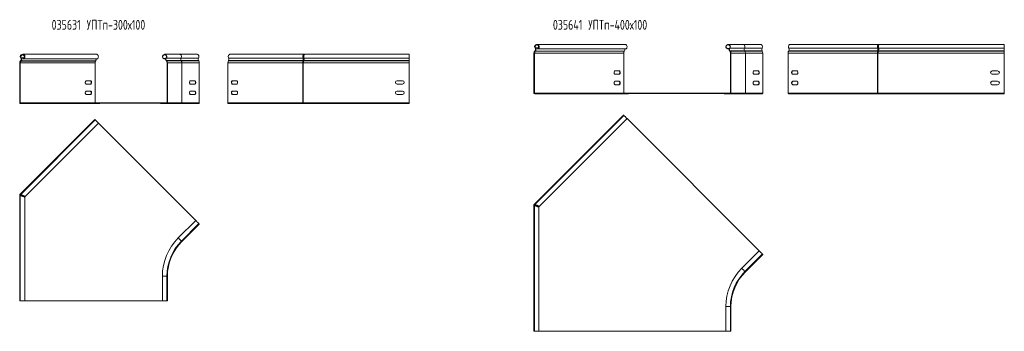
# Model space of a CAD drawing. Header units: millimetres. Extents: x -447 to 3808, y -2904 to 345.
# Tile 7 of 9: x 1759 to 3758, y -2904 to -2271. Entities that reach past the tile are written whole.
import ezdxf

# ---------------------------------------------------------------- set-up
doc = ezdxf.new("R2010")
doc.units = ezdxf.units.MM
doc.styles.add('SLDTEXTSTYLE0', font='TXT', dxfattribs={"width": 0.7, "bigfont": 'bigfont'})

msp = doc.modelspace()

# ---------------------------------------------------------------- linework, layer by layer
at = {"color": 7, "linetype": 'Continuous', "lineweight": 15}
for p, q in [((2803.7, -2338.9), (2803, -2338.9)), ((2803, -2338.9), (2803, -2420.1)), ((2803.7, -2338.9), (2803.7, -2420.1)), ((2803.8, -2338.9), (2803.7, -2338.9)), ((2803.8, -2420.1), (2803.8, -2338.9)), ((2803.8, -2338.9), (2804.3, -2338.9)), ((2804.3, -2338.9), (2985.3, -2338.9)), ((2805, -2334.4), (2804.7, -2334.8)), ((2804.7, -2334.8), (2805.2, -2335.2)), ((2805.5, -2334.9), (2805, -2334.4)), ((2805.2, -2329.1), (2805.7, -2328.6)), ((2805.5, -2334.9), (2805.2, -2335.2)), ((2805.8, -2335.2), (2805.5, -2334.9)), ((2806.1, -2334.9), (2805.8, -2334.5)), ((2805.8, -2335.2), (2806.1, -2334.9)), ((2805.8, -2335.2), (2986.3, -2335.2)), ((2806.3, -2328.6), (2806, -2329)), ((2806.1, -2334.9), (2986.6, -2334.9)), ((2988.8, -2321.6), (2809.3, -2321.6)), ((2810.3, -2330.5), (2810, -2329.8)), ((2810.9, -2330.5), (2810.8, -2330.2)), ((2810.9, -2330.5), (2990, -2330.5)), ((2985.3, -2338.9), (2985.3, -2420.1)), ((2986.6, -2334.9), (2986.3, -2335.2)), ((3195.7, -2330.5), (3195.9, -2329.9)), ((3195.7, -2330.5), (3199.5, -2330.5)), ((3195.9, -2329.9), (3199.7, -2329.9)), ((3228.3, -2321.6), (3197.3, -2321.6)), ((3200.8, -2329.1), (3200.4, -2328.7)), ((3201, -2334.4), (3200.6, -2334.8)), ((3201, -2335.1), (3200.6, -2334.8)), ((3200.8, -2329.1), (3230.8, -2329.1)), ((3201.3, -2334.8), (3201, -2334.4)), ((3201, -2334.4), (3230.9, -2334.4)), ((3201.3, -2334.8), (3201, -2335.1)), ((3201.3, -2334.8), (3231.1, -2334.8)), ((3202.4, -2420.1), (3202.4, -2338.9)), ((3203, -2338.9), (3202.4, -2338.9)), ((3203, -2420.1), (3203, -2338.9)), ((3203, -2338.9), (3232.3, -2338.9)), ((3263.6, -2321.6), (3228.3, -2321.6)), ((3230.8, -2329.1), (3266.1, -2329.1)), ((3231.1, -2334.8), (3230.9, -2334.4)), ((3230.9, -2334.4), (3266.2, -2334.4)), ((3231.1, -2334.8), (3266.5, -2334.8)), ((3232.3, -2420.1), (3232.3, -2338.9)), ((3232.3, -2338.9), (3267.6, -2338.9)), ((3266.5, -2334.8), (3266.2, -2334.4)), ((3267.6, -2420.1), (3267.6, -2338.9)), ((3319.2, -2338.9), (3319.2, -2420.1)), ((3500.2, -2338.9), (3319.2, -2338.9)), ((3320.6, -2334.4), (3320.3, -2334.8)), ((3500.9, -2334.8), (3320.3, -2334.8)), ((3501, -2334.4), (3320.6, -2334.4)), ((3501.1, -2329.1), (3320.7, -2329.1)), ((3502.7, -2321.6), (3323.2, -2321.6)), ((3500.6, -2338.9), (3500.2, -2338.9)), ((3500.6, -2420.1), (3500.6, -2338.9)), ((3500.6, -2338.9), (3501.5, -2338.9)), ((3500.9, -2334.8), (3501, -2334.4)), ((3501.3, -2335.2), (3500.9, -2334.8)), ((3501.4, -2334.9), (3501, -2334.4)), ((3501.5, -2328.6), (3501.1, -2329.1)), ((3501.3, -2335.2), (3501.4, -2334.9)), ((3501.5, -2420.1), (3501.5, -2338.9)), ((3502.1, -2338.9), (3501.5, -2338.9)), ((3503.2, -2329.8), (3501.8, -2329.8)), ((3503.3, -2330.5), (3501.9, -2330.5)), ((3758.1, -2338.9), (3502.1, -2338.9)), ((3502.7, -2322.3), (3502.7, -2321.6)), ((3502.9, -2334.4), (3502.8, -2334.8)), ((3758.1, -2334.8), (3502.8, -2334.8)), ((3758.1, -2334.4), (3502.9, -2334.4)), ((3758.1, -2329.1), (3503, -2329.1)), ((3503.3, -2330.1), (3503.2, -2329.8)), ((3758.1, -2321.6), (3504.2, -2321.6)), ((3758.1, -2321.6), (3758.1, -2329.1)), ((3758.1, -2329.1), (3758.1, -2334.4)), ((3758.1, -2334.4), (3758.1, -2334.8)), ((3758.1, -2334.8), (3758.1, -2338.9)), ((3758.1, -2338.9), (3758.1, -2420.1)), ((1759.4, -2358.8), (1758.7, -2358.8)), ((1758.7, -2358.8), (1758.7, -2440)), ((1759.4, -2358.8), (1759.4, -2440)), ((1759.6, -2358.8), (1759.4, -2358.8)), ((1759.6, -2440), (1759.6, -2358.8)), ((1759.6, -2358.8), (1760, -2358.8)), ((1760, -2358.8), (1911.7, -2358.8)), ((1760.7, -2354.3), (1760.4, -2354.7)), ((1760.4, -2354.7), (1760.9, -2355.1)), ((1761.2, -2354.8), (1760.7, -2354.3)), ((1760.9, -2349), (1761.4, -2348.5)), ((1761.2, -2354.8), (1760.9, -2355.1)), ((1761.5, -2355.1), (1761.2, -2354.8)), ((1761.5, -2355.1), (1761.8, -2354.8)), ((1761.5, -2355.1), (1912.8, -2355.1)), ((1761.8, -2354.8), (1761.6, -2354.4)), ((1762.1, -2348.5), (1761.7, -2348.9)), ((1761.8, -2354.8), (1913, -2354.8)), ((1915.3, -2341.5), (1765, -2341.5)), ((1766, -2350.4), (1765.7, -2349.7)), ((1766.6, -2350.4), (1766.5, -2350.1)), ((1766.6, -2350.4), (1916.4, -2350.4)), ((1911.7, -2358.8), (1911.7, -2440)), ((1913, -2354.8), (1912.8, -2355.1)), ((2051.5, -2350.4), (2051.7, -2349.8)), ((2051.5, -2350.4), (2055.2, -2350.4)), ((2051.7, -2349.8), (2055.4, -2349.8)), ((2084, -2341.5), (2053, -2341.5)), ((2056.5, -2349), (2056.1, -2348.6)), ((2056.7, -2354.3), (2056.3, -2354.7)), ((2056.7, -2355), (2056.3, -2354.7)), ((2056.5, -2349), (2086.5, -2349)), ((2057.1, -2354.7), (2056.7, -2354.3)), ((2056.7, -2354.3), (2086.6, -2354.3)), ((2057.1, -2354.7), (2056.7, -2355)), ((2057.1, -2354.7), (2086.8, -2354.7)), ((2058.2, -2440), (2058.2, -2358.8)), ((2058.7, -2358.8), (2058.2, -2358.8)), ((2058.7, -2440), (2058.7, -2358.8)), ((2058.7, -2358.8), (2088, -2358.8)), ((2119.4, -2341.5), (2084, -2341.5)), ((2086.5, -2349), (2121.8, -2349)), ((2086.8, -2354.7), (2086.6, -2354.3)), ((2086.6, -2354.3), (2122, -2354.3)), ((2086.8, -2354.7), (2122.2, -2354.7)), ((2088, -2440), (2088, -2358.8)), ((2088, -2358.8), (2123.4, -2358.8)), ((2122.2, -2354.7), (2122, -2354.3)), ((2123.4, -2440), (2123.4, -2358.8)), ((2181.5, -2358.8), (2181.5, -2440)), ((2333.2, -2358.8), (2181.5, -2358.8)), ((2182.9, -2354.3), (2182.7, -2354.7)), ((2333.9, -2354.7), (2182.7, -2354.7)), ((2334.1, -2354.3), (2182.9, -2354.3)), ((2334.1, -2349), (2183, -2349)), ((2335.8, -2341.5), (2185.5, -2341.5)), ((2333.7, -2358.8), (2333.2, -2358.8)), ((2333.7, -2440), (2333.7, -2358.8)), ((2333.7, -2358.8), (2334.5, -2358.8)), ((2333.9, -2354.7), (2334.1, -2354.3)), ((2334.3, -2355.1), (2333.9, -2354.7)), ((2334.5, -2348.5), (2334.1, -2349)), ((2334.4, -2354.8), (2334.1, -2354.3)), ((2334.3, -2355.1), (2334.4, -2354.8)), ((2334.5, -2440), (2334.5, -2358.8)), ((2335.2, -2358.8), (2334.5, -2358.8)), ((2336.2, -2349.7), (2334.8, -2349.7)), ((2336.4, -2350.4), (2334.9, -2350.4)), ((2549.7, -2358.8), (2335.2, -2358.8)), ((2335.8, -2342.2), (2335.8, -2341.5)), ((2335.9, -2354.3), (2335.8, -2354.7)), ((2549.7, -2354.7), (2335.8, -2354.7)), ((2549.7, -2354.3), (2335.9, -2354.3)), ((2549.7, -2349), (2336, -2349)), ((2336.3, -2350), (2336.2, -2349.7)), ((2549.7, -2341.5), (2337.2, -2341.5)), ((2549.7, -2341.5), (2549.7, -2349)), ((2549.7, -2349), (2549.7, -2354.3)), ((2549.7, -2354.3), (2549.7, -2354.7)), ((2549.7, -2354.7), (2549.7, -2358.8)), ((2549.7, -2358.8), (2549.7, -2440)), ((2975.8, -2375.1), (2968, -2375.1)), ((3258.1, -2375.1), (3250.3, -2375.1)), ((3336.5, -2375.1), (3328.7, -2375.1)), ((3744.6, -2375.1), (3733.6, -2375.1)), ((1902.2, -2395), (1894.4, -2395)), ((2113.8, -2395), (2106, -2395)), ((2198.8, -2395), (2191, -2395)), ((2536.2, -2395), (2525.2, -2395)), ((2968, -2382.1), (2975.8, -2382.1)), ((2975.8, -2396.1), (2968, -2396.1)), ((3250.3, -2382.1), (3258.1, -2382.1)), ((3258.1, -2396.1), (3250.3, -2396.1)), ((3328.7, -2382.1), (3336.5, -2382.1)), ((3336.5, -2396.1), (3328.7, -2396.1)), ((3733.6, -2382.1), (3744.6, -2382.1)), ((3744.6, -2396.1), (3733.6, -2396.1)), ((1894.4, -2402), (1902.2, -2402)), ((1902.2, -2416), (1894.4, -2416)), ((2106, -2402), (2113.8, -2402)), ((2113.8, -2416), (2106, -2416)), ((2191, -2402), (2198.8, -2402)), ((2198.8, -2416), (2191, -2416)), ((2525.2, -2402), (2536.2, -2402)), ((2536.2, -2416), (2525.2, -2416)), ((2968, -2403.1), (2975.8, -2403.1)), ((3250.3, -2403.1), (3258.1, -2403.1)), ((3328.7, -2403.1), (3336.5, -2403.1)), ((3733.6, -2403.1), (3744.6, -2403.1)), ((1894.4, -2423), (1902.2, -2423)), ((2106, -2423), (2113.8, -2423)), ((2191, -2423), (2198.8, -2423)), ((2525.2, -2423), (2536.2, -2423)), ((2803, -2420.1), (2803.7, -2420.1)), ((2803.7, -2420.1), (2803.8, -2420.1)), ((2803.8, -2420.1), (2804.3, -2420.1)), ((2804.3, -2420.1), (2985.3, -2420.1)), ((2804.5, -2420.9), (2804.5, -2420.2)), ((2804.5, -2420.2), (3201.5, -2420.2)), ((2804.5, -2420.9), (2804.5, -2421.6)), ((2804.5, -2420.9), (2817, -2420.9)), ((2804.5, -2421.6), (2817, -2421.6)), ((2817, -2420.9), (2817, -2421.6)), ((2817, -2420.9), (3201.5, -2420.9)), ((2817.6, -2421.6), (2817, -2421.6)), ((2817.6, -2420.9), (2817.6, -2421.6)), ((2817.6, -2421.6), (2994.7, -2421.6)), ((2985.3, -2420.1), (2985.3, -2420.2)), ((2994.7, -2420.9), (2994.7, -2421.6)), ((3189, -2421.1), (3201.5, -2421.1)), ((3189, -2421.6), (3189, -2421.1)), ((3189, -2421.6), (3201.5, -2421.6)), ((3201.5, -2420.9), (3201.5, -2420.2)), ((3201.5, -2420.2), (3202.4, -2420.2)), ((3201.5, -2420.9), (3202, -2420.9)), ((3201.5, -2421.6), (3201.5, -2421.1)), ((3201.5, -2421.6), (3231.2, -2421.6)), ((3203, -2420.1), (3202.4, -2420.1)), ((3203, -2420.1), (3232.3, -2420.1)), ((3231.2, -2421.6), (3266.6, -2421.6)), ((3232.3, -2420.1), (3267.6, -2420.1)), ((3500.2, -2420.1), (3319.2, -2420.1)), ((3501, -2421.6), (3320.2, -2421.6)), ((3500.6, -2420.1), (3500.2, -2420.1)), ((3501.5, -2420.1), (3500.6, -2420.1)), ((3500.7, -2420.2), (3501.6, -2420.2)), ((3501, -2420.9), (3501, -2421.6)), ((3501, -2420.9), (3501.6, -2420.9)), ((3502.5, -2421.6), (3501, -2421.6)), ((3502.1, -2420.1), (3501.5, -2420.1)), ((3501.6, -2420.9), (3501.6, -2420.2)), ((3501.6, -2420.2), (3502.1, -2420.2)), ((3501.6, -2420.9), (3502.2, -2420.9)), ((3758.1, -2420.1), (3502.1, -2420.1)), ((3758.1, -2421.6), (3502.5, -2421.6)), ((3758.1, -2420.1), (3758.1, -2421.6)), ((1758.7, -2440), (1759.4, -2440)), ((1759.4, -2440), (1759.6, -2440)), ((1759.6, -2440), (1760, -2440)), ((1760, -2440), (1911.7, -2440)), ((1760.2, -2440.8), (1760.2, -2440.1)), ((1760.2, -2440.1), (2057.2, -2440.1)), ((1760.2, -2440.8), (1760.2, -2441.5)), ((1760.2, -2440.8), (1772.7, -2440.8)), ((1760.2, -2441.5), (1772.7, -2441.5)), ((1772.7, -2440.8), (1772.7, -2441.5)), ((1772.7, -2440.8), (2057.2, -2440.8)), ((1773.3, -2441.5), (1772.7, -2441.5)), ((1773.3, -2440.8), (1773.3, -2441.5)), ((1773.3, -2441.5), (1921.2, -2441.5)), ((1911.7, -2440), (1911.8, -2440.1)), ((1921.2, -2440.8), (1921.2, -2441.5)), ((2044.7, -2441), (2057.2, -2441)), ((2044.7, -2441.5), (2044.7, -2441)), ((2044.7, -2441.5), (2057.2, -2441.5)), ((2057.2, -2440.8), (2057.2, -2440.1)), ((2057.2, -2440.1), (2058.2, -2440.1)), ((2057.2, -2440.8), (2057.7, -2440.8)), ((2057.2, -2441.5), (2057.2, -2441)), ((2057.2, -2441.5), (2086.9, -2441.5)), ((2058.7, -2440), (2058.2, -2440)), ((2058.7, -2440), (2088, -2440)), ((2086.9, -2441.5), (2122.3, -2441.5)), ((2088, -2440), (2123.4, -2440)), ((2333.2, -2440), (2181.5, -2440)), ((2334, -2441.5), (2182.5, -2441.5)), ((2333.7, -2440), (2333.2, -2440)), ((2334.5, -2440), (2333.7, -2440)), ((2333.7, -2440.1), (2334.6, -2440.1)), ((2334, -2440.8), (2334, -2441.5)), ((2334, -2440.8), (2334.6, -2440.8)), ((2335.5, -2441.5), (2334, -2441.5)), ((2335.2, -2440), (2334.5, -2440)), ((2334.6, -2440.8), (2334.6, -2440.1)), ((2334.6, -2440.1), (2335.2, -2440.1)), ((2334.6, -2440.8), (2335.2, -2440.8)), ((2549.7, -2440), (2335.2, -2440)), ((2549.7, -2441.5), (2335.5, -2441.5)), ((2549.7, -2440), (2549.7, -2441.5)), ((1759.5, -2625.4), (1911.3, -2473.7)), ((1912.1, -2474.5), (1760.7, -2625.9)), ((2803.8, -2645.7), (2984.8, -2464.7)), ((2985.6, -2465.5), (2805, -2646.1)), ((2813.8, -2650.1), (2992.1, -2471.9)), ((3260.4, -2740.3), (2992, -2471.9)), ((2992.1, -2471.9), (2994.7, -2474.6)), ((2994.7, -2474.6), (2994.7, -2474.6)), ((1769.6, -2629.9), (1918.5, -2481)), ((1918.5, -2481), (1921.2, -2483.6)), ((2116.1, -2678.6), (1918.5, -2481)), ((1921.1, -2483.6), (1921.2, -2483.6)), ((1759.4, -2626.7), (1758.7, -2626.7)), ((1758.7, -2627.4), (1758.7, -2626.7)), ((1758.7, -2842), (1758.7, -2627.4)), ((1759.4, -2627.4), (1758.7, -2627.4)), ((1759.1, -2625.9), (1759.5, -2625.4)), ((1759.6, -2626.4), (1759.1, -2625.9)), ((1759.4, -2627.4), (1759.4, -2626.7)), ((1760, -2625.9), (1759.5, -2625.4)), ((1759.6, -2626.4), (1760, -2625.9)), ((1760.6, -2627.9), (1759.9, -2627.9)), ((1759.9, -2627.9), (1759.9, -2842)), ((1760.9, -2626.2), (1760.2, -2626.9)), ((1760.2, -2626.9), (1760.2, -2627.9)), ((1760.7, -2625.9), (1761.2, -2626.4)), ((1769, -2842), (1769, -2631.4)), ((2803.7, -2647), (2803, -2647)), ((2803, -2647.7), (2803, -2647)), ((2803, -2903.6), (2803, -2647.7)), ((2803.7, -2647.7), (2803, -2647.7)), ((2803.4, -2646.1), (2803.8, -2645.7)), ((2803.8, -2646.6), (2803.4, -2646.1)), ((2803.7, -2647.7), (2803.7, -2647)), ((2804.3, -2646.2), (2803.8, -2645.7)), ((2803.8, -2646.6), (2804.3, -2646.2)), ((2804.8, -2648.1), (2804.1, -2648.1)), ((2804.1, -2648.1), (2804.1, -2903.6)), ((2805.2, -2646.4), (2804.5, -2647.1)), ((2804.5, -2647.1), (2804.5, -2648.1)), ((2805, -2646.1), (2805.4, -2646.6)), ((2813.2, -2903.6), (2813.2, -2651.6)), ((2116.1, -2678.6), (2080.8, -2714)), ((2087.2, -2720.4), (2122.6, -2685.1)), ((2088, -2721.2), (2123.4, -2685.9)), ((3260.4, -2740.3), (3225.1, -2775.7)), ((3231.5, -2782.1), (3266.8, -2746.7)), ((3232.3, -2782.9), (3267.6, -2747.5)), ((2048.5, -2791.9), (2048.5, -2841.9)), ((2057.6, -2841.9), (2057.6, -2791.9)), ((2058.7, -2841.9), (2058.7, -2791.9)), ((1759.9, -2842), (1758.7, -2842)), ((1769, -2842), (1759.9, -2842)), ((1769, -2841.9), (2048.5, -2841.9)), ((1769, -2842), (1772.7, -2842)), ((1772.7, -2842), (1772.7, -2841.9)), ((2057.6, -2841.9), (2048.5, -2841.9)), ((2058.7, -2841.9), (2057.6, -2841.9)), ((3192.8, -2853.6), (3192.8, -2903.6)), ((3201.9, -2903.6), (3201.9, -2853.6)), ((3203, -2903.6), (3203, -2853.6)), ((2804.1, -2903.6), (2803, -2903.6)), ((2813.2, -2903.6), (2804.1, -2903.6)), ((2813.2, -2903.6), (2817, -2903.6)), ((2813.2, -2903.6), (3192.8, -2903.6)), ((2817, -2903.6), (2817, -2903.6)), ((3201.9, -2903.6), (3192.8, -2903.6)), ((3203, -2903.6), (3201.9, -2903.6))]:
    msp.add_line(p, q, dxfattribs=at)
at = {"color": 8, "linetype": 'Continuous', "lineweight": 15}
for p, q in [((2806.3, -2328.6), (2811.6, -2328.6)), ((1762.1, -2348.5), (1767.4, -2348.5)), ((2087.2, -2720.4), (2080.8, -2714)), ((2057.6, -2791.9), (2048.5, -2791.9)), ((2058.7, -2791.9), (2057.6, -2791.9)), ((3201.9, -2853.6), (3192.8, -2853.6)), ((3203, -2853.6), (3201.9, -2853.6))]:
    msp.add_line(p, q, dxfattribs=at)
at = {"color": 7, "linetype": 'Continuous', "lineweight": 15, "flags": 128}
for points in [[(2990, -2330.5), (2990.7, -2329.8), (2991.4, -2329), (2991.8, -2327.8), (2992, -2326.6), (2992, -2325.3), (2991.7, -2324.1), (2991.2, -2323.1), (2990.5, -2322.3), (2989.7, -2321.8), (2988.8, -2321.6)], [(3266.1, -2329.1), (3266.6, -2328), (3266.8, -2326.8), (3266.8, -2325.5), (3266.6, -2324.3), (3266.1, -2323.2), (3265.4, -2322.4), (3264.6, -2321.8), (3263.7, -2321.6), (3263.6, -2321.6)], [(3323.2, -2321.6), (3323.1, -2321.6), (3322.2, -2321.8), (3321.4, -2322.4), (3320.7, -2323.2), (3320.3, -2324.3), (3320, -2325.5), (3320, -2326.8), (3320.2, -2328), (3320.7, -2329.1)], [(1916.4, -2350.4), (1917.2, -2349.7), (1917.8, -2348.9), (1918.3, -2347.7), (1918.5, -2346.5), (1918.4, -2345.2), (1918.1, -2344), (1917.6, -2343), (1916.9, -2342.2), (1916.1, -2341.7), (1915.3, -2341.5)], [(2121.8, -2349), (2122.3, -2347.9), (2122.5, -2346.7), (2122.5, -2345.4), (2122.3, -2344.2), (2121.8, -2343.1), (2121.1, -2342.3), (2120.3, -2341.7), (2119.4, -2341.5), (2119.4, -2341.5)], [(2185.5, -2341.5), (2185.4, -2341.5), (2184.6, -2341.7), (2183.7, -2342.3), (2183.1, -2343.1), (2182.6, -2344.2), (2182.3, -2345.4), (2182.3, -2346.7), (2182.6, -2347.9), (2183, -2349)], [(2968, -2375.1), (2967.1, -2375.3), (2966.4, -2376), (2965.8, -2376.9), (2965.6, -2378), (2965.6, -2379.2), (2965.8, -2380.4), (2966.4, -2381.3), (2967.1, -2381.9), (2968, -2382.1)], [(2975.3, -2375.1), (2976.1, -2375.3), (2976.9, -2376), (2977.4, -2376.9), (2977.7, -2378), (2977.7, -2379.2), (2977.4, -2380.4), (2976.9, -2381.3), (2976.1, -2381.9), (2975.3, -2382.1)], [(2975.8, -2382.1), (2976.6, -2381.9), (2977.4, -2381.3), (2977.9, -2380.4), (2978.2, -2379.2), (2978.2, -2378), (2977.9, -2376.9), (2977.4, -2376), (2976.6, -2375.3), (2975.8, -2375.1)], [(3250.3, -2375.1), (3249.5, -2375.3), (3248.7, -2376), (3248.2, -2376.9), (3247.9, -2378), (3247.9, -2379.2), (3248.2, -2380.4), (3248.7, -2381.3), (3249.5, -2381.9), (3250.3, -2382.1)], [(3257.7, -2375.1), (3258.6, -2375.3), (3259.3, -2376), (3259.9, -2376.9), (3260.1, -2378), (3260.1, -2379.2), (3259.9, -2380.4), (3259.3, -2381.3), (3258.6, -2381.9), (3257.7, -2382.1)], [(3258.1, -2382.1), (3258.9, -2381.9), (3259.7, -2381.3), (3260.2, -2380.4), (3260.5, -2379.2), (3260.5, -2378), (3260.2, -2376.9), (3259.7, -2376), (3258.9, -2375.3), (3258.1, -2375.1)], [(3328.7, -2375.1), (3327.9, -2375.3), (3327.1, -2376), (3326.6, -2376.9), (3326.3, -2378), (3326.3, -2379.2), (3326.6, -2380.4), (3327.1, -2381.3), (3327.9, -2381.9), (3328.7, -2382.1)], [(3329.2, -2382.1), (3328.4, -2381.9), (3327.6, -2381.3), (3327.1, -2380.4), (3326.8, -2379.2), (3326.8, -2378), (3327.1, -2376.9), (3327.6, -2376), (3328.4, -2375.3), (3329.2, -2375.1)], [(3336.5, -2382.1), (3337.3, -2381.9), (3338.1, -2381.3), (3338.6, -2380.4), (3338.9, -2379.2), (3338.9, -2378), (3338.6, -2376.9), (3338.1, -2376), (3337.3, -2375.3), (3336.5, -2375.1)], [(1894.4, -2395), (1893.6, -2395.2), (1892.8, -2395.9), (1892.3, -2396.8), (1892, -2397.9), (1892, -2399.1), (1892.3, -2400.3), (1892.8, -2401.2), (1893.6, -2401.8), (1894.4, -2402)], [(1901.7, -2395), (1902.6, -2395.2), (1903.3, -2395.9), (1903.9, -2396.8), (1904.1, -2397.9), (1904.1, -2399.1), (1903.9, -2400.3), (1903.3, -2401.2), (1902.6, -2401.8), (1901.7, -2402)], [(1902.2, -2402), (1903, -2401.8), (1903.8, -2401.2), (1904.3, -2400.3), (1904.6, -2399.1), (1904.6, -2397.9), (1904.3, -2396.8), (1903.8, -2395.9), (1903, -2395.2), (1902.2, -2395)], [(2106, -2395), (2105.2, -2395.2), (2104.5, -2395.9), (2103.9, -2396.8), (2103.6, -2397.9), (2103.6, -2399.1), (2103.9, -2400.3), (2104.5, -2401.2), (2105.2, -2401.8), (2106, -2402)], [(2113.4, -2395), (2114.3, -2395.2), (2115, -2395.9), (2115.6, -2396.8), (2115.9, -2397.9), (2115.9, -2399.1), (2115.6, -2400.3), (2115, -2401.2), (2114.3, -2401.8), (2113.4, -2402)], [(2113.8, -2402), (2114.7, -2401.8), (2115.4, -2401.2), (2116, -2400.3), (2116.3, -2399.1), (2116.3, -2397.9), (2116, -2396.8), (2115.4, -2395.9), (2114.7, -2395.2), (2113.8, -2395)], [(2191, -2395), (2190.2, -2395.2), (2189.4, -2395.9), (2188.9, -2396.8), (2188.6, -2397.9), (2188.6, -2399.1), (2188.9, -2400.3), (2189.4, -2401.2), (2190.2, -2401.8), (2191, -2402)], [(2191.5, -2402), (2190.7, -2401.8), (2189.9, -2401.2), (2189.4, -2400.3), (2189.1, -2399.1), (2189.1, -2397.9), (2189.4, -2396.8), (2189.9, -2395.9), (2190.7, -2395.2), (2191.5, -2395)], [(2198.8, -2402), (2199.7, -2401.8), (2200.4, -2401.2), (2201, -2400.3), (2201.2, -2399.1), (2201.2, -2397.9), (2201, -2396.8), (2200.4, -2395.9), (2199.7, -2395.2), (2198.8, -2395)], [(2968, -2396.1), (2967.1, -2396.3), (2966.4, -2397), (2965.8, -2397.9), (2965.6, -2399), (2965.6, -2400.2), (2965.8, -2401.4), (2966.4, -2402.3), (2967.1, -2402.9), (2968, -2403.1)], [(2975.3, -2396.1), (2976.1, -2396.3), (2976.9, -2397), (2977.4, -2397.9), (2977.7, -2399), (2977.7, -2400.2), (2977.4, -2401.4), (2976.9, -2402.3), (2976.1, -2402.9), (2975.3, -2403.1)], [(2975.8, -2403.1), (2976.6, -2402.9), (2977.4, -2402.3), (2977.9, -2401.4), (2978.2, -2400.2), (2978.2, -2399), (2977.9, -2397.9), (2977.4, -2397), (2976.6, -2396.3), (2975.8, -2396.1)], [(3250.3, -2396.1), (3249.5, -2396.3), (3248.7, -2397), (3248.2, -2397.9), (3247.9, -2399), (3247.9, -2400.2), (3248.2, -2401.4), (3248.7, -2402.3), (3249.5, -2402.9), (3250.3, -2403.1)], [(3257.7, -2396.1), (3258.6, -2396.3), (3259.3, -2397), (3259.9, -2397.9), (3260.1, -2399), (3260.1, -2400.2), (3259.9, -2401.4), (3259.3, -2402.3), (3258.6, -2402.9), (3257.7, -2403.1)], [(3258.1, -2403.1), (3258.9, -2402.9), (3259.7, -2402.3), (3260.2, -2401.4), (3260.5, -2400.2), (3260.5, -2399), (3260.2, -2397.9), (3259.7, -2397), (3258.9, -2396.3), (3258.1, -2396.1)], [(3328.7, -2396.1), (3327.9, -2396.3), (3327.1, -2397), (3326.6, -2397.9), (3326.3, -2399), (3326.3, -2400.2), (3326.6, -2401.4), (3327.1, -2402.3), (3327.9, -2402.9), (3328.7, -2403.1)], [(3329.2, -2403.1), (3328.4, -2402.9), (3327.6, -2402.3), (3327.1, -2401.4), (3326.8, -2400.2), (3326.8, -2399), (3327.1, -2397.9), (3327.6, -2397), (3328.4, -2396.3), (3329.2, -2396.1)], [(3336.5, -2403.1), (3337.3, -2402.9), (3338.1, -2402.3), (3338.6, -2401.4), (3338.9, -2400.2), (3338.9, -2399), (3338.6, -2397.9), (3338.1, -2397), (3337.3, -2396.3), (3336.5, -2396.1)], [(1894.4, -2416), (1893.6, -2416.2), (1892.8, -2416.9), (1892.3, -2417.8), (1892, -2418.9), (1892, -2420.1), (1892.3, -2421.3), (1892.8, -2422.2), (1893.6, -2422.8), (1894.4, -2423)], [(1901.7, -2416), (1902.6, -2416.2), (1903.3, -2416.9), (1903.9, -2417.8), (1904.1, -2418.9), (1904.1, -2420.1), (1903.9, -2421.3), (1903.3, -2422.2), (1902.6, -2422.8), (1901.7, -2423)], [(1902.2, -2423), (1903, -2422.8), (1903.8, -2422.2), (1904.3, -2421.3), (1904.6, -2420.1), (1904.6, -2418.9), (1904.3, -2417.8), (1903.8, -2416.9), (1903, -2416.2), (1902.2, -2416)], [(2106, -2416), (2105.2, -2416.2), (2104.5, -2416.9), (2103.9, -2417.8), (2103.6, -2418.9), (2103.6, -2420.1), (2103.9, -2421.3), (2104.5, -2422.2), (2105.2, -2422.8), (2106, -2423)], [(2113.4, -2416), (2114.3, -2416.2), (2115, -2416.9), (2115.6, -2417.8), (2115.9, -2418.9), (2115.9, -2420.1), (2115.6, -2421.3), (2115, -2422.2), (2114.3, -2422.8), (2113.4, -2423)], [(2113.8, -2423), (2114.7, -2422.8), (2115.4, -2422.2), (2116, -2421.3), (2116.3, -2420.1), (2116.3, -2418.9), (2116, -2417.8), (2115.4, -2416.9), (2114.7, -2416.2), (2113.8, -2416)], [(2191, -2416), (2190.2, -2416.2), (2189.4, -2416.9), (2188.9, -2417.8), (2188.6, -2418.9), (2188.6, -2420.1), (2188.9, -2421.3), (2189.4, -2422.2), (2190.2, -2422.8), (2191, -2423)], [(2191.5, -2423), (2190.7, -2422.8), (2189.9, -2422.2), (2189.4, -2421.3), (2189.1, -2420.1), (2189.1, -2418.9), (2189.4, -2417.8), (2189.9, -2416.9), (2190.7, -2416.2), (2191.5, -2416)], [(2198.8, -2423), (2199.7, -2422.8), (2200.4, -2422.2), (2201, -2421.3), (2201.2, -2420.1), (2201.2, -2418.9), (2201, -2417.8), (2200.4, -2416.9), (2199.7, -2416.2), (2198.8, -2416)], [(1912.1, -2474.5), (1911.9, -2474.4), (1911.7, -2474.2), (1911.6, -2474), (1911.4, -2473.9), (1911.3, -2473.8), (1911.3, -2473.7), (1911.3, -2473.7)], [(1918.5, -2481), (1918.4, -2480.9), (1918.1, -2480.6), (1917.6, -2480.1), (1916.9, -2479.4), (1916.1, -2478.6), (1915.2, -2477.7), (1914.3, -2476.8), (1913.5, -2476), (1912.8, -2475.3), (1912.3, -2474.8), (1912.1, -2474.6), (1912.1, -2474.5)], [(2985.6, -2465.5), (2985.5, -2465.3), (2985.3, -2465.1), (2985.1, -2465), (2985, -2464.8), (2984.9, -2464.7), (2984.8, -2464.7), (2984.8, -2464.7)], [(2992.1, -2471.9), (2992, -2471.8), (2991.7, -2471.6), (2991.2, -2471), (2990.5, -2470.3), (2989.7, -2469.5), (2988.8, -2468.6), (2987.9, -2467.7), (2987.1, -2466.9), (2986.4, -2466.2), (2985.9, -2465.8), (2985.7, -2465.5), (2985.6, -2465.5)], [(1759.9, -2627.8), (1759.7, -2627.8), (1759.1, -2627.6), (1758.8, -2627.5), (1758.7, -2627.4)], [(1760.6, -2627.9), (1760.3, -2627.8), (1759.8, -2627.6), (1759.5, -2627.5), (1759.4, -2627.4)], [(1759.5, -2625.4), (1759.6, -2625.5), (1760, -2625.6), (1760.5, -2625.9), (1760.7, -2626)], [(1764.4, -2629.5), (1763.5, -2629.2), (1762.7, -2628.9), (1762, -2628.6), (1761.3, -2628.4), (1760.7, -2628.2), (1760.3, -2628), (1760, -2627.9), (1759.9, -2627.9), (1759.9, -2627.9)], [(1760, -2625.9), (1760.1, -2626), (1760.4, -2626.1), (1760.9, -2626.3), (1761.2, -2626.4)], [(1764.4, -2629.5), (1763.7, -2629.2), (1763, -2628.9), (1762.3, -2628.6), (1761.8, -2628.4), (1761.3, -2628.2), (1760.9, -2628), (1760.7, -2627.9), (1760.6, -2627.9), (1760.6, -2627.9)], [(1760.7, -2625.9), (1760.7, -2625.9), (1760.8, -2626), (1761.1, -2626.1), (1761.5, -2626.3), (1762, -2626.6), (1762.7, -2626.9), (1763.4, -2627.2), (1764.2, -2627.6), (1765, -2628)], [(1761.2, -2626.4), (1761.2, -2626.4), (1761.3, -2626.4), (1761.5, -2626.5), (1761.9, -2626.7), (1762.4, -2626.9), (1763, -2627.1), (1763.6, -2627.4), (1764.3, -2627.7), (1765, -2628)], [(1769, -2631.4), (1768.9, -2631.4), (1768.8, -2631.3), (1768.5, -2631.2), (1768, -2631), (1767.5, -2630.8), (1766.8, -2630.5), (1766.1, -2630.2), (1765.2, -2629.8), (1764.4, -2629.5)], [(1765, -2628), (1765.9, -2628.3), (1766.7, -2628.7), (1767.4, -2629), (1768.1, -2629.3), (1768.7, -2629.5), (1769.1, -2629.7), (1769.4, -2629.8), (1769.6, -2629.9), (1769.6, -2629.9)], [(2804.2, -2648.1), (2803.9, -2648), (2803.4, -2647.8), (2803.1, -2647.7), (2803, -2647.7)], [(2804.8, -2648.1), (2804.5, -2648), (2804.1, -2647.8), (2803.8, -2647.7), (2803.7, -2647.7)], [(2803.8, -2645.7), (2803.9, -2645.7), (2804.2, -2645.9), (2804.7, -2646.1), (2805, -2646.2)], [(2808.7, -2649.7), (2807.8, -2649.4), (2807, -2649.1), (2806.2, -2648.9), (2805.6, -2648.6), (2805, -2648.4), (2804.6, -2648.3), (2804.3, -2648.2), (2804.1, -2648.1), (2804.1, -2648.1)], [(2804.3, -2646.2), (2804.4, -2646.2), (2804.7, -2646.3), (2805.2, -2646.5), (2805.4, -2646.6)], [(2808.7, -2649.7), (2808, -2649.4), (2807.3, -2649.1), (2806.6, -2648.9), (2806, -2648.6), (2805.6, -2648.4), (2805.2, -2648.3), (2805, -2648.2), (2804.8, -2648.1), (2804.8, -2648.1)], [(2805, -2646.1), (2805, -2646.1), (2805.1, -2646.2), (2805.4, -2646.3), (2805.8, -2646.5), (2806.3, -2646.8), (2807, -2647.1), (2807.7, -2647.5), (2808.5, -2647.8), (2809.3, -2648.2)], [(2805.4, -2646.6), (2805.5, -2646.6), (2805.6, -2646.7), (2805.8, -2646.8), (2806.2, -2646.9), (2806.7, -2647.1), (2807.2, -2647.4), (2807.9, -2647.6), (2808.6, -2647.9), (2809.3, -2648.2)], [(2813.2, -2651.6), (2813.2, -2651.6), (2813.1, -2651.5), (2812.8, -2651.4), (2812.3, -2651.2), (2811.8, -2651), (2811.1, -2650.7), (2810.3, -2650.4), (2809.5, -2650.1), (2808.7, -2649.7)], [(2809.3, -2648.2), (2810.1, -2648.6), (2810.9, -2648.9), (2811.7, -2649.2), (2812.4, -2649.5), (2812.9, -2649.7), (2813.4, -2649.9), (2813.7, -2650), (2813.8, -2650.1), (2813.8, -2650.1)], [(2122.6, -2685.1), (2122.5, -2685), (2122.3, -2684.8), (2121.8, -2684.3), (2121.1, -2683.6), (2120.3, -2682.8), (2119.4, -2681.9), (2118.5, -2681), (2117.7, -2680.2), (2117, -2679.5), (2116.5, -2679), (2116.2, -2678.7), (2116.1, -2678.6)], [(2123.4, -2685.9), (2123.3, -2685.9), (2123.3, -2685.8), (2123.2, -2685.7), (2123.1, -2685.6), (2122.9, -2685.4), (2122.7, -2685.2), (2122.6, -2685.1)], [(3266.8, -2746.7), (3266.8, -2746.7), (3266.6, -2746.4), (3266.1, -2746), (3265.4, -2745.3), (3264.6, -2744.5), (3263.7, -2743.6), (3262.8, -2742.7), (3262, -2741.9), (3261.3, -2741.2), (3260.8, -2740.6), (3260.5, -2740.4), (3260.4, -2740.3)], [(3267.6, -2747.5), (3267.6, -2747.5), (3267.6, -2747.5), (3267.5, -2747.4), (3267.3, -2747.2), (3267.2, -2747.1), (3267, -2746.9), (3266.8, -2746.7)]]:
    msp.add_lwpolyline(points, dxfattribs=at)
at = {"color": 8, "linetype": 'Continuous', "lineweight": 15, "flags": 128}
for points in [[(3230.8, -2329.1), (3231.2, -2328), (3231.5, -2326.8), (3231.5, -2325.5), (3231.2, -2324.3), (3230.7, -2323.2), (3230, -2322.4), (3229.2, -2321.8), (3228.3, -2321.6), (3228.3, -2321.6)], [(2086.5, -2349), (2086.9, -2347.9), (2087.2, -2346.7), (2087.2, -2345.4), (2086.9, -2344.2), (2086.4, -2343.1), (2085.8, -2342.3), (2084.9, -2341.7), (2084.1, -2341.5), (2084, -2341.5)], [(2088, -2721.2), (2088, -2721.2), (2087.9, -2721.1), (2087.8, -2721.1), (2087.7, -2720.9), (2087.5, -2720.8), (2087.3, -2720.6), (2087.2, -2720.4)], [(3231.5, -2782.1), (3231.5, -2782.1), (3231.2, -2781.8), (3230.7, -2781.3), (3230, -2780.6), (3229.2, -2779.8), (3228.3, -2778.9), (3227.4, -2778), (3226.6, -2777.2), (3225.9, -2776.5), (3225.4, -2776), (3225.1, -2775.7), (3225.1, -2775.7)], [(3232.3, -2782.9), (3232.3, -2782.9), (3232.2, -2782.8), (3232.1, -2782.7), (3232, -2782.6), (3231.8, -2782.4), (3231.6, -2782.2), (3231.5, -2782.1)]]:
    msp.add_lwpolyline(points, dxfattribs=at)
at = {"color": 7, "linetype": 'Continuous', "lineweight": 15}
for centre, radius, start, end in [((2809, -2338.9), 6, 136.4421, 180), ((2809, -2338.9), 5.3, 136.4421, 180), ((2808.7, -2326.2), 4.55, 290.35, 219.6593), ((2809.6, -2338.9), 5.3, 136.4421, 180), ((2808.7, -2326.2), 3.85, 290.35, 219.6593), ((2802.1, -2331.6), 4, 316.4421, 39.6593), ((2809.3, -2326.2), 3.85, 94.6, 219.6593), ((2802.1, -2331.6), 4.7, 316.4421, 39.6593), ((2802.7, -2331.6), 4.7, 316.4421, 39.6593), ((2809.3, -2326.2), 4.55, 290.35, 90), ((2991.9, -2338.8), 6.61, 147.542, 180.9057), ((2981.4, -2331.6), 6.11, 328.0725, 11.2876), ((3197.3, -2326.2), 4.55, 320.3175, 249.65), ((3197.3, -2326.2), 4, 320.3175, 249.65), ((3203.9, -2331.6), 4.55, 140.3175, 223.5358), ((3203.9, -2331.6), 4, 140.3175, 223.5358), ((3197, -2338.9), 5.45, 0, 43.5358), ((3197, -2338.9), 6, 0, 43.5358), ((3235.3, -2331.6), 5.24, 150.9318, 211.793), ((3224.8, -2338.8), 7.48, 359.0958, 32.4398), ((3270.7, -2331.6), 5.24, 150.9323, 211.7931), ((3260.2, -2338.8), 7.48, 359.0953, 32.4403), ((3326.6, -2338.8), 7.48, 147.5417, 180.9061), ((3316.1, -2331.6), 5.24, 328.1911, 29.0517), ((1764.7, -2358.8), 6, 136.4421, 180), ((1764.7, -2358.8), 5.3, 136.4421, 180), ((1764.4, -2346.1), 4.55, 290.35, 219.6593), ((1765.3, -2358.8), 5.3, 136.4421, 180), ((1764.4, -2346.1), 3.85, 290.35, 219.6593), ((1757.8, -2351.5), 4, 316.4421, 39.6593), ((1765, -2346.1), 3.85, 94.6, 219.6593), ((1757.8, -2351.5), 4.7, 316.4421, 39.6593), ((1758.4, -2351.5), 4.7, 316.4421, 39.6593), ((1765, -2346.1), 4.55, 290.35, 90), ((1918.4, -2358.7), 6.61, 147.5417, 180.9065), ((1907.8, -2351.5), 6.11, 328.0719, 11.2882), ((2053, -2346.1), 4.55, 320.3175, 249.65), ((2053, -2346.1), 4, 320.3175, 249.65), ((2059.6, -2351.5), 4.55, 140.3175, 223.5358), ((2059.6, -2351.5), 4, 140.3175, 223.5358), ((2052.7, -2358.8), 5.45, 0, 43.5358), ((2052.7, -2358.8), 6, 0, 43.5358), ((2091.1, -2351.5), 5.24, 150.9323, 211.7931), ((2080.5, -2358.7), 7.48, 359.0958, 32.439), ((2126.4, -2351.5), 5.24, 150.9318, 211.793), ((2115.9, -2358.7), 7.48, 359.0953, 32.4403), ((2189, -2358.7), 7.48, 147.5417, 180.9061), ((2178.4, -2351.5), 5.24, 328.1911, 29.0517), ((3733.6, -2378.6), 3.5, 90, 270), ((3744.6, -2378.6), 3.5, 270, 90), ((3744.6, -2378.6), 3.5, 270, 90), ((2525.2, -2398.5), 3.5, 90, 270), ((2536.2, -2398.5), 3.5, 270, 90), ((2536.2, -2398.5), 3.5, 270, 90), ((3733.6, -2399.6), 3.5, 90, 270), ((3744.6, -2399.6), 3.5, 270, 90), ((3744.6, -2399.6), 3.5, 270, 90), ((2525.2, -2419.5), 3.5, 90, 270), ((2536.2, -2419.5), 3.5, 270, 90), ((2536.2, -2419.5), 3.5, 270, 90), ((2804.5, -2420.1), 1.5, 180, 270), ((2804.5, -2420.1), 0.8, 180, 270), ((2805.1, -2420.1), 0.8, 180, 219.4746), ((3201.5, -2420.1), 1.5, 270, 0), ((3201.5, -2420.1), 0.95, 270, 0), ((3231, -2420.3), 1.34, 281.4241, 8.0469), ((3266.3, -2420.3), 1.34, 281.4212, 8.0498), ((3320.5, -2420.3), 1.34, 171.9505, 258.5782), ((1760.2, -2440), 1.5, 180, 270), ((1760.2, -2440), 0.8, 180, 270), ((1760.8, -2440), 0.8, 180, 219.4746), ((2057.2, -2440), 1.5, 270, 0), ((2057.2, -2440), 0.95, 270, 0), ((2086.7, -2440.2), 1.34, 281.4212, 8.0498), ((2122, -2440.2), 1.34, 281.4218, 8.0492), ((2182.8, -2440.2), 1.34, 171.9505, 258.5782), ((1759.9, -2626.7), 1.2, 135, 180), ((1759.9, -2626.7), 0.5, 135, 180), ((2804.2, -2647), 1.2, 135, 180), ((2804.2, -2647), 0.5, 135, 180), ((2158.7, -2791.9), 110.2, 135, 180), ((2158.7, -2791.9), 101.1, 135, 180), ((2158.7, -2791.9), 100, 135, 180), ((3303, -2853.6), 110.2, 135, 180), ((3303, -2853.6), 101.1, 135, 180), ((3303, -2853.6), 100, 135, 180)]:
    msp.add_arc(centre, radius, start, end, dxfattribs=at)
for centre, major_axis, ratio, start_param, end_param in [((2809.6, -2338.9), (0, 6), 0.965829, 1.098498, 1.570796), ((2809.3, -2326.2), (0, 4.55), 0.95494, 1.107836, 2.033757), ((2802.7, -2331.6), (4.21, 0), 0.951243, 5.747208, 6.819163), ((2809.3, -2326.2), (0, 4.55), 0.95494, 0, 0.06948), ((2809.3, -2326.2), (4.06, 0), 0.949439, 5.745889, 6.820481), ((3502.9, -2338.9), (0, 6), 0.448384, 0.810568, 1.570796), ((3502.7, -2326.2), (0, 4.55), 0.459274, 0, 2.262982), ((3502.9, -2338.9), (0, 5.3), 0.414214, 0.810568, 1.570796), ((3502.7, -2326.2), (0, 3.85), 0.414214, 0, 2.262982), ((3500, -2331.6), (0, 4), 0.362957, 3.952161, 5.404574), ((3500, -2331.6), (0, 4.7), 0.414214, 3.952161, 5.404574), ((3504.3, -2338.9), (0, 6), 0.365889, 0.810568, 1.570796), ((3504.2, -2326.2), (0, 4.55), 0.350488, 0, 2.262982), ((3502.7, -2326.2), (0, 4.55), 0.414214, 5.84038, 6.283185), ((3502.7, -2326.2), (0, 3.85), 0.36096, 5.908872, 6.283185), ((3501.5, -2331.6), (0, 4), 0.486701, 3.952161, 5.404574), ((1765.3, -2358.8), (0, 6), 0.965829, 1.098498, 1.570796), ((1765, -2346.1), (0, 4.55), 0.95494, 1.107836, 2.033757), ((1758.4, -2351.5), (4.21, 0), 0.951243, 5.747208, 6.819163), ((1765, -2346.1), (0, 4.55), 0.95494, 0, 0.06948), ((1765, -2346.1), (4.06, 0), 0.949439, 5.745889, 6.820481), ((2335.9, -2358.8), (0, 6), 0.448384, 0.810568, 1.570796), ((2335.8, -2346.1), (0, 4.55), 0.459274, 0, 2.262982), ((2335.9, -2358.8), (0, 5.3), 0.414214, 0.810568, 1.570796), ((2335.8, -2346.1), (0, 3.85), 0.414214, 0, 2.262982), ((2333, -2351.5), (0, 4), 0.362957, 3.952161, 5.404574), ((2333, -2351.5), (0, 4.7), 0.414214, 3.952161, 5.404574), ((2337.4, -2358.8), (0, 6), 0.365889, 0.810568, 1.570796), ((2337.2, -2346.1), (0, 4.55), 0.350488, 0, 2.262982), ((2335.8, -2346.1), (0, 4.55), 0.414214, 5.84038, 6.283185), ((2335.8, -2346.1), (0, 3.85), 0.36096, 5.908872, 6.283185), ((2334.5, -2351.5), (0, 4), 0.486701, 3.952161, 5.404574), ((2805.1, -2420.1), (0, 1.5), 0.863316, 1.570796, 1.938609), ((3501, -2420.1), (0, 1.5), 0.550897, 1.570796, 3.141593), ((3501, -2420.1), (0, 0.8), 0.414214, 1.570796, 3.141593), ((3502.5, -2420.1), (0, 1.5), 0.220914, 1.570796, 3.141593), ((1760.8, -2440), (0, 1.5), 0.863316, 1.570796, 1.938609), ((2334, -2440), (0, 1.5), 0.550897, 1.570796, 3.141593), ((2334, -2440), (0, 0.8), 0.414214, 1.570796, 3.141593), ((2335.5, -2440), (0, 1.5), 0.220914, 1.570796, 3.141593)]:
    msp.add_ellipse(centre, major_axis=major_axis, ratio=ratio, start_param=start_param, end_param=end_param, dxfattribs=at)

# ---------------------------------------------------------------- texts
at = {"color": 7, "linetype": 'Continuous', "lineweight": 0, "char_height": 20, "attachment_point": 1, "style": 'SLDTEXTSTYLE0'}
for s, insert in [('035631 \\M+18454\\M+18450\\M+18453\\M+18481-300\\M+18487100', (1823.6, -2271.6)), ('035641 \\M+18454\\M+18450\\M+18453\\M+18481-400\\M+18487100', (2841.5, -2271.6))]:
    msp.add_mtext(s, dxfattribs=dict(at, insert=insert))

doc.saveas('drawing.dxf')
